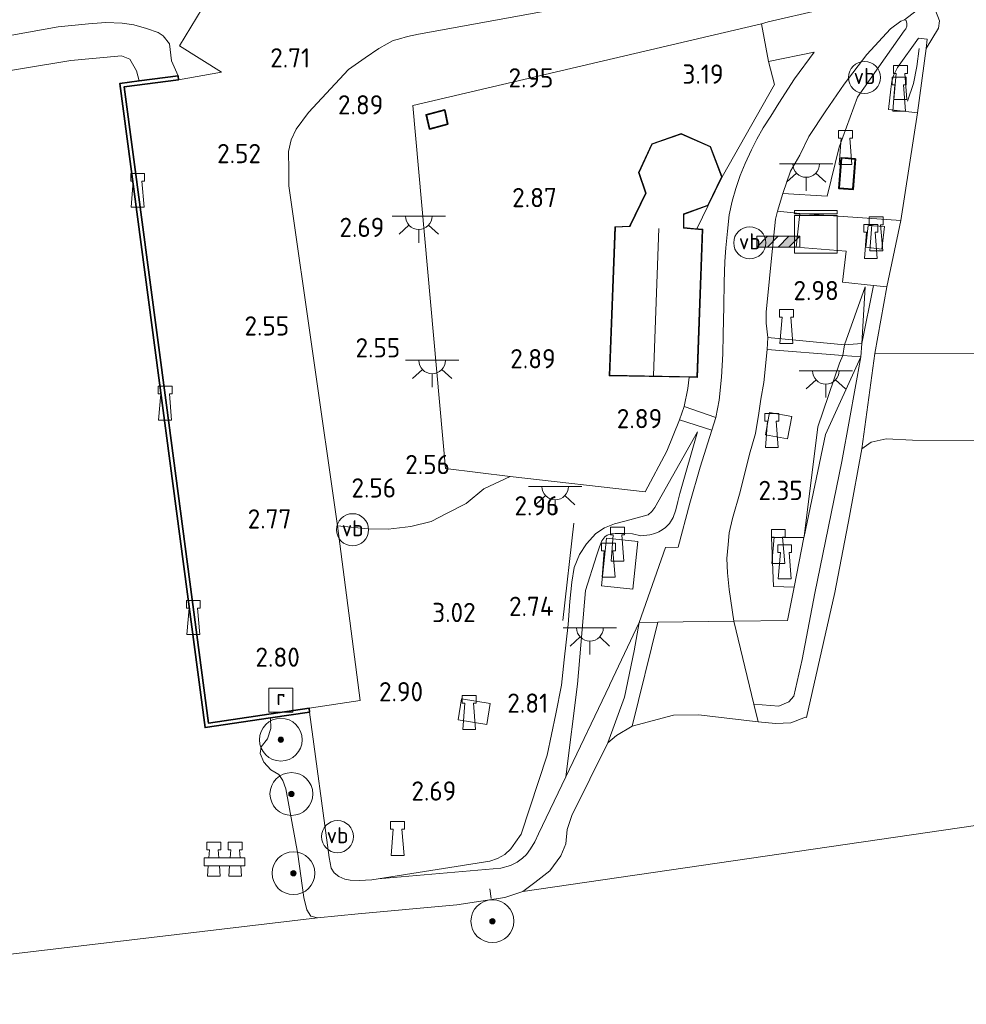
# Model space of a CAD drawing. Extents: x 130905 to 137824, y 412333 to 417928.
# Tile 26 of 256: x 131553 to 131641, y 413764 to 413856. Entities that reach past the tile are written whole.
import ezdxf
from ezdxf.enums import TextEntityAlignment as Align

# ---------------------------------------------------------------- set-up
doc = ezdxf.new("R2010")
doc.units = 0
for name, color, linetype, lineweight in [('B-ME-BC-BETONVORM-GV', 50, 'Continuous', 18), ('B-ME-GK-KADEMUUR-GV', 150, 'Continuous', 35), ('B-ME-GR-BOOM-S', 90, 'Continuous', 25), ('B-ME-GR-GRAS-GV', 60, 'Continuous', 13), ('B-ME-GW-TALUD_KRUIN-G', 90, 'Continuous', 18), ('B-ME-GW-TALUD_TEEN-G', 90, 'Continuous', 18), ('B-ME-IE-MEUBILAIR_WATERWEGMEUBILAIR-S', 150, 'Continuous', 25), ('B-ME-IE-MEUBILAIR_WEGMEUBILAIR-G', 7, 'Continuous', 18), ('B-ME-IE-MEUBILAIR_WEGMEUBILAIR-S', 7, 'Continuous', 25), ('B-ME-IE-TERREINAFSCHEIDING_DOORGANG-G', 210, 'Continuous', 18), ('B-ME-IE-TERREINAFSCHEIDING_KUNSTMATIG_HEKWERK-G', 20, 'IE-TERREINAFSCHEIDING-KUNSTMATIG', 18), ('B-ME-KG-KADASTRAAL_DAKRAND-G', 170, 'Continuous', 18), ('B-ME-KG-KADASTRAAL_NOK-G', 10, 'Continuous', 18), ('B-ME-KL-DATA-S', 90, 'Continuous', 25), ('B-ME-KL-ET_LS_OV_LICHTPUNT-S', 190, 'Continuous', 25), ('B-ME-KL-MANTELBUIS-G', 7, 'Continuous', 18), ('B-ME-OB-BEKLEDING_STEEN-GV', 30, 'Continuous', 18), ('B-ME-OB-BESCHOEIING_PERKOENPALENRIJ-G', 7, 'OB-PERKOEN', 18), ('B-ME-OB-OEVERVOORZIENING-G', 7, 'Continuous', 18), ('B-ME-OG-BEBOUWING_KANTOOR-GV', 7, 'Continuous', 18), ('B-ME-OG-BEBOUWING_SCHUUR-GV', 7, 'Continuous', 35), ('B-ME-OG-TERREIN-GV', 7, 'Continuous', 18), ('B-ME-OG-TERREIN_GROEN-GV', 7, 'Continuous', 18), ('B-ME-OG-WATER_HAVEN-GV', 170, 'Continuous', 18), ('B-ME-OG-WATER_RIVIER-GV', 130, 'Continuous', 18), ('B-ME-OG-WEG_TRAP-GV', 7, 'Continuous', 18), ('B-ME-RI-GWA_RIOOLPUT-S', 30, 'Continuous', 25), ('B-ME-VH-VERHARDING_ASFALT-GV', 252, 'Continuous', 18), ('B-ME-VH-VERHARDING_BETON-GV', 252, 'Continuous', 18), ('B-ME-VH-VERHARDING_HALFVERHARDING-GV', 252, 'Continuous', 18), ('B-ME-VH-VERHARDING_STRAATBAKSTEEN-GV', 252, 'Continuous', 18), ('B-ME-VH-VERHARDING_TEGEL-GV', 252, 'Continuous', 18), ('X-XX-AL-HOOGTELABEL-S', 7, 'Continuous', 25)]:
    doc.layers.add(name, color=color, linetype=linetype, lineweight=lineweight)
doc.styles.add('NLCS-ISO', font='NLCS-ISO.ttf')
doc.styles.add('NLCS-ISO-ANNOTATIVE-T18', font='NLCS-ISO.ttf', dxfattribs={"height": 1.8})
doc.linetypes.add('IE-TERREINAFSCHEIDING-KUNSTMATIG', pattern='A,4,[82,NLCS.SHX,S=0.75,R=90,X=0,Y=0],4,-2', length=10)
doc.linetypes.add('OB-PERKOEN', pattern='A,0,-0.3,[2,NLCS.SHX,S=0.3,R=0,X=0,Y=0],-0.3', length=0.6)

# ---------------------------------------------------------------- blocks, each defined once
blk = doc.blocks.new('SAL-HOOGTELABEL-SO')
at = {"color": 0, "linetype": 'ByBlock', "lineweight": -2, "style": 'NLCS-ISO-ANNOTATIVE-T18'}
blk.add_attdef('HOOGTE', text='', height=1.8, dxfattribs=at).set_placement((2.788, 0), align=Align.RIGHT)
blk = doc.blocks.new('SGR-BOOM_01-SO')
at = {"linetype": 'ByBlock', "lineweight": 18}
h = blk.add_hatch(color=0, dxfattribs=at)
h.dxf.hatch_style = 1
edge = h.paths.add_edge_path()
edge.add_arc((0, 0), 0.25, 0, 360)
at = {"color": 0, "linetype": 'ByBlock', "lineweight": 18}
for radius in [2, 0.25]:
    blk.add_circle((0, 0), radius, dxfattribs=at)
blk = doc.blocks.new('SKL-DATA_KAST-SO')
at = {"color": 0, "linetype": 'ByBlock', "lineweight": 18}
for points in [[(-2, 2), (2, 2), (2, 1.68), (-2, 1.68)], [(-2, 1.52), (2, 1.52), (2, -2), (-2, -2)]]:
    blk.add_lwpolyline(points, close=True, dxfattribs=at)
blk = doc.blocks.new('SIE-WATER_BOLDER-SO')
at = {"color": 0, "linetype": 'ByBlock', "lineweight": 18}
blk.add_lwpolyline([(0.402, 0.867), (0.602, -1.587), (-0.602, -1.587), (-0.402, 0.867), (-0.65, 0.867), (-0.65, 1.587), (0.65, 1.587), (0.65, 0.867)], close=True, dxfattribs=at)
blk = doc.blocks.new('SIE-WATER_GELEIDEWERK_REMMINGSWERK-SO')
at = {"color": 0, "linetype": 'ByBlock', "lineweight": 18}
for points in [[(-0.538, 0.105), (-0.6, 0.867), (-0.352, 0.867), (-0.352, 1.587), (-1.652, 1.587), (-1.652, 0.867), (-1.403, 0.867), (-1.465, 0.105)], [(0.538, 0.105), (0.6, 0.867), (0.352, 0.867), (0.352, 1.587), (1.652, 1.587), (1.652, 0.867), (1.403, 0.867), (1.465, 0.105)], [(-1.524, -0.615), (-1.603, -1.587), (-0.4, -1.587), (-0.479, -0.615)], [(1.524, -0.615), (1.603, -1.587), (0.4, -1.587), (0.479, -0.615)]]:
    blk.add_lwpolyline(points, dxfattribs=at)
blk.add_lwpolyline([(-1.902, 0.105), (1.902, 0.105), (1.902, -0.615), (-1.902, -0.615)], close=True, dxfattribs=at)
blk = doc.blocks.new('SIE-WEG_PAAL_VERKEERSBORD-SO')
at = {"color": 0, "linetype": 'ByBlock', "lineweight": 18}
blk.add_circle((0, 0), 1.5, dxfattribs=at)
at = {"color": 0, "linetype": 'ByBlock', "lineweight": 18, "style": 'NLCS-ISO'}
blk.add_text('vb', height=1.5, dxfattribs=at).set_placement((0, 0.132), align=Align.MIDDLE_CENTER)
blk = doc.blocks.new('SRI-PUT_INSPECTIEPUT_RIOOLPUT-SO')
at = {"color": 0, "linetype": 'ByBlock', "lineweight": 18}
blk.add_lwpolyline([(-1.125, -1.125), (1.125, -1.125), (1.125, 1.125), (-1.125, 1.125)], close=True, dxfattribs=at)
at = {"color": 0, "linetype": 'ByBlock', "lineweight": 18, "style": 'NLCS-ISO'}
blk.add_text('r', height=1.5, dxfattribs=at).set_placement((0, 0.283), align=Align.MIDDLE_CENTER)
blk = doc.blocks.new('SIE-WEG_SLAGBOOM-SO')
at = {"linetype": 'ByBlock', "lineweight": 18}
h = blk.add_hatch(color=0, dxfattribs=at)
h.dxf.hatch_style = 1
h.paths.add_polyline_path([(0, 0.5), (-1, 0.5), (-2, -0.5), (-1, -0.5)])
h.paths.add_polyline_path([(2, 0.5), (1, 0.5), (0, -0.5), (1, -0.5)])
at = {"color": 0, "linetype": 'ByBlock', "lineweight": 18}
blk.add_lwpolyline([(-2, 0.5), (2, 0.5), (2, -0.5), (-2, -0.5)], close=True, dxfattribs=at)
for points in [[(-2, -0.5), (-1, 0.5)], [(-1, -0.5), (0, 0.5)], [(0, -0.5), (1, 0.5)], [(1, -0.5), (2, 0.5)]]:
    blk.add_lwpolyline(points, dxfattribs=at)
blk = doc.blocks.new('SKL-ET_OV_LICHTPUNT-SO')
at = {"color": 0, "linetype": 'ByBlock', "lineweight": 18}
for points in [[(-1.25, 0), (-2.5, 0)], [(1.25, 0), (2.5, 0)], [(-0.915, -0.851), (-1.831, -1.703)], [(0.915, -0.851), (1.831, -1.703)], [(0, -1.25), (0, -2.5)]]:
    blk.add_lwpolyline(points, dxfattribs=at)
blk.add_lwpolyline([(0, 0), (1.25, 0, -1), (-1.25, 0)], format="xyb", close=True, dxfattribs=at)

msp = doc.modelspace()

# ---------------------------------------------------------------- linework, layer by layer
at = {"layer": 'B-ME-BC-BETONVORM-GV'}
msp.add_polyline3d([(131621.476, 413791.933, 1.117), (131621.87, 413790.288, 0.9), (131616.31, 413790.963, 0.9), (131613.985, 413790.911, 0.9), (131610.11, 413789.886, 0.9), (131612.511, 413799.598, 1.969), (131619.618, 413799.69, 1.913)], close=True, dxfattribs=at)
at = {"layer": 'B-ME-GK-KADEMUUR-GV'}
msp.add_polyline3d([(131566.585, 413819.907, 2.568), (131570.518, 413790.175, 2.558), (131579.917, 413791.569, 2.526), (131579.971, 413791.207, 2.375), (131576.329, 413790.667, 0.9), (131570.204, 413789.758, 0.9), (131566.222, 413819.859, 0.9), (131562.241, 413849.959, 0.9), (131564.031, 413850.193, 0.9), (131567.681, 413850.67, 2.45), (131567.728, 413850.307, 2.558), (131562.652, 413849.644, 2.577)], close=True, dxfattribs=at)
at = {"layer": 'B-ME-GR-GRAS-GV'}
for points in [[(131629.437, 413843.999, 3.182), (131628.344, 413839.435, 3.102), (131624.197, 413839.659, 2.959), (131624.912, 413841.774, 3.016), (131625.788, 413843.269, 3.069), (131626.619, 413844.989, 3.087), (131628.204, 413847.405, 3.227), (131629.919, 413849.89, 3.35), (131632.038, 413852.658, 3.369), (131634.244, 413855.049, 3.413), (131635.212, 413855.793, 3.409), (131635.546, 413855.894, 3.417), (131635.726, 413855.829, 3.417), (131635.787, 413855.578, 3.421), (131635.758, 413855.316, 3.421), (131635.689, 413855.067, 3.421), (131635.529, 413854.873, 3.421), (131631.176, 413848.685, 3.287)], [(131637.577, 413853.241, 3.413), (131636.758, 413847.225, 3.336), (131634.072, 413847.525, 3.352), (131634.276, 413849.427, 3.385), (131634.359, 413850.168, 3.381), (131634.553, 413850.77, 3.381), (131634.91, 413851.452, 3.381), (131636.867, 413854.181, 3.413), (131637.672, 413854.087, 3.413)], [(131618.447, 413822.505, 2.526), (131618.237, 413820.371, 2.489), (131617.932, 413818.742, 2.416), (131614.969, 413819.77, 2.712), (131615.312, 413821.457, 2.87), (131615.429, 413822.5, 2.847), (131615.479, 413822.499, 2.846), (131616.199, 413822.486, 2.813), (131616.713, 413836.336, 3.194), (131616.317, 413836.369, 3.202), (131616.147, 413836.384, 3.204), (131617.22, 413838.556, 3.154), (131618.514, 413841.22, 3.048), (131623.394, 413849.865, 3.251), (131622.84, 413852.023, 3.182), (131627.13, 413852.868, 3.259), (131625.269, 413850.406, 3.251), (131623.806, 413848.119, 3.154), (131623.07, 413846.9, 3.154), (131622.339, 413845.796, 3.158), (131621.75, 413844.752, 3.097), (131621.248, 413843.769, 3.056), (131620.683, 413842.47, 3.032), (131620.2, 413841.358, 3), (131619.805, 413840.126, 2.971), (131619.463, 413838.961, 2.943), (131619.188, 413837.667, 2.915), (131619.016, 413836.169, 2.882), (131618.849, 413834.602, 2.886), (131618.776, 413833.33, 2.829), (131618.715, 413831.396, 2.793), (131618.675, 413829.146, 2.724), (131618.627, 413826.485, 2.655), (131618.568, 413824.681, 2.59)], [(131617.22, 413838.556, 3.154), (131616.147, 413836.384, 3.204), (131614.948, 413836.484, 3.214), (131614.951, 413837.724, 3.206)], [(131632.672, 413831.071, 2.392), (131631.58, 413825.654, 1.921), (131631.893, 413830.954, 2.461), (131629.938, 413825.528, 2.595), (131622.789, 413826.211, 2.619), (131622.641, 413827.547, 2.692), (131622.622, 413828.596, 2.778), (131623.239, 413834.882, 2.854), (131623.514, 413837.269, 2.911), (131623.677, 413838.034, 2.931), (131625.77, 413837.791, 3.044), (131625.434, 413834.673, 3.016), (131630.106, 413834.27, 2.992), (131629.773, 413831.396, 2.852)], [(131631.58, 413825.654, 1.921), (131629.938, 413825.528, 2.595), (131631.893, 413830.954, 2.461)], [(131629.494, 413823.802, 2.53), (131627.47, 413817.879, 2.331), (131626.168, 413807.619, 1.893), (131626.15, 413807.523, 1.893), (131623.119, 413807.516, 2.031), (131623.306, 413802.949, 1.95), (131625.245, 413802.89, 1.881), (131624.633, 413799.755, 1.873), (131619.618, 413799.69, 1.913), (131619.16, 413802.666, 2.039), (131619.024, 413804.223, 2.076), (131618.96, 413805.547, 2.124), (131619.065, 413806.881, 2.133), (131619.184, 413807.952, 2.149), (131619.482, 413809.305, 2.189), (131620.205, 413811.789, 2.23), (131621.073, 413815.299, 2.339), (131621.623, 413817.232, 2.417), (131621.947, 413819.14, 2.461), (131622.135, 413820.454, 2.497), (131622.407, 413822.006, 2.542), (131622.714, 413825.083, 2.553), (131629.795, 413824.518, 2.522)], [(131628.188, 413817.147, 1.983), (131626.168, 413807.619, 1.893), (131627.47, 413817.879, 2.331), (131629.494, 413823.802, 2.53), (131629.795, 413824.518, 2.522), (131631.489, 413824.415, 1.837)], [(131622.573, 413817.107, 2.412), (131624.635, 413816.733, 2.368), (131625.016, 413818.833, 2.392), (131622.955, 413819.208, 2.416)], [(131617.539, 413817.563, 2.4), (131616.466, 413814.086, 2.307), (131615.5, 413810.733, 2.205), (131614.416, 413806.624, 2.146), (131613.22, 413806.595, 2.233), (131610.774, 413799.576, 1.983), (131608.02, 413793.784, 1.996), (131607.982, 413793.703, 1.996), (131603.913, 413785.146, 2.015), (131605.016, 413793.808, 2.164), (131605.75, 413802.563, 2.222), (131606.786, 413805.807, 2.218), (131607.061, 413806.665, 2.185), (131607.283, 413807.224, 2.185), (131607.567, 413807.575, 2.185), (131607.765, 413807.745, 2.185), (131608.185, 413807.857, 2.181), (131608.524, 413807.896, 2.181), (131608.916, 413807.901, 2.181), (131609.469, 413807.888, 2.205), (131610.151, 413807.857, 2.21), (131610.915, 413807.679, 2.161), (131611.764, 413807.774, 2.218), (131612.239, 413807.905, 2.222), (131612.594, 413808.053, 2.23), (131612.904, 413808.23, 2.242), (131613.221, 413808.443, 2.242), (131613.6, 413808.841, 2.246), (131613.95, 413809.385, 2.25), (131614.197, 413810.1, 2.258), (131614.391, 413810.885, 2.262), (131614.554, 413811.646, 2.262), (131616.222, 413817.412, 2.53), (131612.214, 413810.342, 2.635), (131611.934, 413809.949, 2.651), (131611.609, 413809.635, 2.659), (131609.893, 413809.166, 2.761), (131609.314, 413809.019, 2.765), (131608.463, 413808.808, 2.757), (131607.517, 413808.441, 2.736), (131606.699, 413807.913, 2.74), (131605.831, 413806.929, 2.757), (131605.189, 413805.933, 2.769), (131604.686, 413804.709, 2.793), (131604.481, 413803.349, 2.793), (131604.29, 413801.536, 2.74), (131604.12, 413799.39, 2.676), (131603.762, 413796.082, 2.655), (131603.499, 413793.727, 2.631), (131602.988, 413791.049, 2.586), (131602.182, 413787.167, 2.578), (131599.735, 413779.791, 2.364), (131599.222, 413779.037, 2.359), (131598.772, 413778.435, 2.355), (131598.215, 413777.91, 2.355), (131597.518, 413777.511, 2.355), (131596.823, 413777.275, 2.295), (131586.386, 413775.614, 2.287), (131585.794, 413775.519, 2.287), (131584.597, 413775.466, 2.299), (131583.758, 413775.511, 2.303), (131583.264, 413775.578, 2.307), (131582.704, 413775.853, 2.315), (131582.251, 413776.185, 2.323), (131581.982, 413776.618, 2.331), (131581.796, 413777.622, 2.335), (131579.971, 413791.207, 2.375), (131579.917, 413791.569, 2.526), (131584.693, 413792.281, 2.594), (131582.562, 413808.629, 2.627), (131585.435, 413808.341, 2.866), (131587.301, 413808.292, 2.906), (131589.413, 413808.549, 2.947), (131591.323, 413809.004, 2.975), (131592.815, 413809.787, 3.042), (131594.583, 413810.716, 3.096), (131596.262, 413812.059, 3.038), (131598.724, 413813.225, 2.586), (131611.337, 413811.794, 2.651), (131613.357, 413815.6, 2.688), (131614.544, 413818.521, 2.74)], [(131612.239, 413807.905, 2.222), (131611.764, 413807.774, 2.218), (131610.915, 413807.679, 2.161), (131610.151, 413807.857, 2.21), (131609.469, 413807.888, 2.205), (131608.916, 413807.901, 2.181), (131608.524, 413807.896, 2.181), (131608.185, 413807.857, 2.181), (131607.765, 413807.745, 2.185), (131607.567, 413807.575, 2.185), (131607.283, 413807.224, 2.185), (131607.061, 413806.665, 2.185), (131606.786, 413805.807, 2.218), (131605.75, 413802.563, 2.222), (131605.016, 413793.808, 2.164), (131603.913, 413785.146, 2.015), (131601.356, 413779.818, 1.906), (131601.009, 413779.086, 1.91), (131600.6, 413778.414, 1.91), (131600.228, 413777.893, 1.914), (131599.874, 413777.541, 1.914), (131599.36, 413777.171, 1.918), (131598.739, 413776.865, 1.922), (131597.838, 413776.615, 1.914), (131586.386, 413775.614, 2.287), (131596.823, 413777.275, 2.295), (131597.518, 413777.511, 2.355), (131598.215, 413777.91, 2.355), (131598.772, 413778.435, 2.355), (131599.222, 413779.037, 2.359), (131599.735, 413779.791, 2.364), (131602.182, 413787.167, 2.578), (131602.988, 413791.049, 2.586), (131603.499, 413793.727, 2.631), (131603.762, 413796.082, 2.655), (131604.12, 413799.39, 2.676), (131604.29, 413801.536, 2.74), (131604.481, 413803.349, 2.793), (131604.686, 413804.709, 2.793), (131605.189, 413805.933, 2.769), (131605.831, 413806.929, 2.757), (131606.699, 413807.913, 2.74), (131607.517, 413808.441, 2.736), (131608.463, 413808.808, 2.757), (131609.314, 413809.019, 2.765), (131609.893, 413809.166, 2.761), (131611.609, 413809.635, 2.659), (131611.934, 413809.949, 2.651), (131612.214, 413810.342, 2.635), (131616.222, 413817.412, 2.53), (131614.554, 413811.646, 2.262), (131614.391, 413810.885, 2.262), (131614.197, 413810.1, 2.258), (131613.95, 413809.385, 2.25), (131613.6, 413808.841, 2.246), (131613.221, 413808.443, 2.242), (131612.904, 413808.23, 2.242), (131612.594, 413808.053, 2.23)], [(131607.247, 413803.005, 2.104), (131610.181, 413802.696, 2.064), (131610.651, 413807.155, 2.104), (131607.717, 413807.464, 2.108)], [(131608.641, 413789.028, 0.9), (131607.824, 413788.32, 0.9), (131609.387, 413792.614, 1.196), (131610.304, 413796.933, 1.596), (131610.774, 413799.576, 1.983), (131612.511, 413799.598, 1.969), (131610.11, 413789.886, 0.9)], [(131593.84, 413790.489, 2.732), (131596.515, 413790.05, 2.724), (131596.835, 413792.005, 2.728), (131594.161, 413792.443, 2.761)]]:
    msp.add_polyline3d(points, close=True, dxfattribs=at)
at = {"layer": 'B-ME-GW-TALUD_KRUIN-G'}
for points in [[(131567.681, 413850.67, 2.45), (131567.054, 413852.059, 2.513), (131566.875, 413853.673, 2.513), (131566.275, 413854.396, 2.489), (131565.83, 413854.711, 2.424), (131564.723, 413855.096, 2.364), (131563.542, 413855.44, 2.343), (131562.453, 413855.582, 2.307), (131560.933, 413855.666, 2.311), (131559.309, 413855.542, 2.339), (131556.489, 413855.266, 2.335), (131546.768, 413853.511, 2.347)], [(131631.893, 413830.954, 2.461), (131629.938, 413825.528, 2.595)], [(131629.795, 413824.518, 2.522), (131629.494, 413823.802, 2.53), (131627.47, 413817.879, 2.331), (131626.168, 413807.619, 1.893), (131626.15, 413807.523, 1.893), (131625.245, 413802.89, 1.881), (131624.633, 413799.755, 1.873), (131619.618, 413799.69, 1.913), (131612.511, 413799.598, 1.969), (131610.774, 413799.576, 1.983), (131608.02, 413793.784, 1.996), (131607.982, 413793.703, 1.996), (131603.913, 413785.146, 2.015)], [(131579.971, 413791.207, 2.375), (131581.796, 413777.622, 2.335), (131581.982, 413776.618, 2.331), (131582.251, 413776.185, 2.323), (131582.704, 413775.853, 2.315), (131583.264, 413775.578, 2.307), (131583.758, 413775.511, 2.303), (131584.597, 413775.466, 2.299), (131585.794, 413775.519, 2.287), (131586.386, 413775.614, 2.287), (131596.823, 413777.275, 2.295), (131597.518, 413777.511, 2.355), (131598.215, 413777.91, 2.355), (131598.772, 413778.435, 2.355), (131599.222, 413779.037, 2.359), (131599.735, 413779.791, 2.364), (131602.182, 413787.167, 2.578), (131602.988, 413791.049, 2.586), (131603.499, 413793.727, 2.631), (131603.762, 413796.082, 2.655), (131604.12, 413799.39, 2.676), (131604.29, 413801.536, 2.74), (131604.481, 413803.349, 2.793), (131604.686, 413804.709, 2.793), (131605.189, 413805.933, 2.769), (131605.831, 413806.929, 2.757), (131606.699, 413807.913, 2.74), (131607.517, 413808.441, 2.736), (131608.463, 413808.808, 2.757), (131609.314, 413809.019, 2.765), (131609.893, 413809.166, 2.761), (131611.609, 413809.635, 2.659), (131611.934, 413809.949, 2.651), (131612.214, 413810.342, 2.635), (131616.222, 413817.412, 2.53)]]:
    msp.add_polyline3d(points, dxfattribs=at)
at = {"layer": 'B-ME-GW-TALUD_TEEN-G'}
for points in [[(131631.58, 413825.654, 1.921), (131631.893, 413830.954, 2.461)], [(131631.489, 413824.415, 1.837), (131630.423, 413818.562, 1.225), (131629.697, 413814.615, 1.162), (131627.188, 413802.336, 1.075), (131625.988, 413796.11, 1.075), (131625.228, 413792.71, 1.087), (131624.76, 413792.151, 1.075), (131623.817, 413791.762, 1.087), (131621.476, 413791.933, 1.117)], [(131603.913, 413785.146, 2.015), (131605.016, 413793.808, 2.164), (131605.75, 413802.563, 2.222), (131606.786, 413805.807, 2.218), (131607.061, 413806.665, 2.185), (131607.283, 413807.224, 2.185), (131607.567, 413807.575, 2.185), (131607.765, 413807.745, 2.185), (131608.185, 413807.857, 2.181), (131608.524, 413807.896, 2.181), (131608.916, 413807.901, 2.181), (131609.469, 413807.888, 2.205), (131610.151, 413807.857, 2.21), (131610.915, 413807.679, 2.161), (131611.764, 413807.774, 2.218), (131612.239, 413807.905, 2.222), (131612.594, 413808.053, 2.23), (131612.904, 413808.23, 2.242), (131613.221, 413808.443, 2.242), (131613.6, 413808.841, 2.246), (131613.95, 413809.385, 2.25), (131614.197, 413810.1, 2.258), (131614.391, 413810.885, 2.262), (131614.554, 413811.646, 2.262), (131616.222, 413817.412, 2.53)], [(131610.774, 413799.576, 1.983), (131610.304, 413796.933, 1.596), (131609.387, 413792.614, 1.196), (131607.824, 413788.32, 0.9)]]:
    msp.add_polyline3d(points, dxfattribs=at)
at = {"layer": 'B-ME-IE-MEUBILAIR_WEGMEUBILAIR-G'}
msp.add_polyline3d([(131635.84, 413848.318, 3.393), (131636.387, 413849.966, 3.413), (131636.706, 413851.545, 3.417), (131636.938, 413853.215, 3.421)], dxfattribs=at)
at = {"layer": 'B-ME-IE-TERREINAFSCHEIDING_DOORGANG-G'}
for points in [[(131567.818, 413853.461, 2.566), (131569.944, 413856.975, 2.582)], [(131622.18, 413855.53, 3.267), (131622.84, 413852.023, 3.182)], [(131614.544, 413818.521, 2.74), (131614.969, 413819.77, 2.712)]]:
    msp.add_polyline3d(points, dxfattribs=at)
at = {"layer": 'B-ME-IE-TERREINAFSCHEIDING_KUNSTMATIG_HEKWERK-G'}
for points in [[(131614.544, 413818.521, 2.74), (131613.357, 413815.6, 2.688), (131611.337, 413811.794, 2.651), (131598.724, 413813.225, 2.586), (131592.679, 413813.982, 2.586), (131589.63, 413847.899, 2.983), (131622.18, 413855.53, 3.267)], [(131622.84, 413852.023, 3.182), (131623.394, 413849.865, 3.251), (131618.514, 413841.22, 3.048)], [(131631.176, 413848.685, 3.287), (131629.437, 413843.999, 3.182)], [(131617.22, 413838.556, 3.154), (131616.147, 413836.384, 3.204)], [(131614.969, 413819.77, 2.712), (131615.312, 413821.457, 2.87), (131615.429, 413822.5, 2.847)]]:
    msp.add_polyline3d(points, dxfattribs=at)
at = {"layer": 'B-ME-KG-KADASTRAAL_DAKRAND-G'}
for points in [[(131591.213, 413845.761, 4.973), (131590.916, 413847.005, 4.977), (131592.561, 413847.425, 4.973), (131592.815, 413846.19, 4.981)], [(131616.151, 413822.537, 6.489), (131608.016, 413822.68, 6.561), (131608.544, 413836.521, 6.553), (131609.889, 413836.583, 6.902), (131609.993, 413836.746, 6.104), (131611.415, 413839.698, 6.059), (131610.751, 413841.636, 6.055), (131611.985, 413844.283, 6.055), (131614.679, 413845.225, 6.051), (131617.39, 413844.029, 6.055), (131618.46, 413841.222, 6.047), (131617.184, 413838.596, 6.043), (131614.901, 413837.759, 6.039), (131614.907, 413836.693, 6.035), (131614.896, 413836.439, 7.044), (131616.661, 413836.29, 6.468)], [(131630.71, 413840.099, 5.39), (131629.472, 413840.195, 5.407), (131629.687, 413842.962, 5.403), (131630.925, 413842.866, 5.39)]]:
    msp.add_polyline3d(points, close=True, dxfattribs=at)
at = {"layer": 'B-ME-KG-KADASTRAAL_NOK-G'}
msp.add_polyline3d([(131612.093, 413822.677, 7.805), (131612.597, 413836.414, 7.781)], dxfattribs=at)
at = {"layer": 'B-ME-KL-MANTELBUIS-G'}
msp.add_polyline3d([(131596.823, 413774.691, 1.388), (131596.926, 413773.778, 1.338)], dxfattribs=at)
at = {"layer": 'B-ME-OB-BEKLEDING_STEEN-GV'}
for points in [[(131543.77, 413856.239, 2.684), (131560.767, 413858.333, 2.534), (131562.965, 413858.733, 2.626), (131565.45, 413858.933, 2.838), (131566.747, 413858.863, 3.055), (131568.281, 413858.061, 2.872), (131569.944, 413856.975, 2.582), (131567.818, 413853.461, 2.566), (131571.741, 413850.999, 2.627), (131567.728, 413850.307, 2.558), (131567.681, 413850.67, 2.45), (131567.054, 413852.059, 2.513), (131566.875, 413853.673, 2.513), (131566.275, 413854.396, 2.489), (131565.83, 413854.711, 2.424), (131564.723, 413855.096, 2.364), (131563.542, 413855.44, 2.343), (131562.453, 413855.582, 2.307), (131560.933, 413855.666, 2.311), (131559.309, 413855.542, 2.339), (131556.489, 413855.266, 2.335), (131546.768, 413853.511, 2.347)], [(131546.768, 413853.511, 2.347), (131556.489, 413855.266, 2.335), (131559.309, 413855.542, 2.339), (131560.933, 413855.666, 2.311), (131562.453, 413855.582, 2.307), (131563.542, 413855.44, 2.343), (131564.723, 413855.096, 2.364), (131565.83, 413854.711, 2.424), (131566.275, 413854.396, 2.489), (131566.875, 413853.673, 2.513), (131567.054, 413852.059, 2.513), (131567.681, 413850.67, 2.45), (131564.031, 413850.193, 0.9), (131563.801, 413851.145, 0.9), (131563.165, 413852.223, 0.9), (131562.383, 413852.552, 0.9), (131557.672, 413852.108, 0.9), (131548.231, 413850.56, 0.9)]]:
    msp.add_polyline3d(points, dxfattribs=at)
for points in [[(131629.058, 413802.388, 0.9), (131626.403, 413790.715, 0.9), (131626.306, 413790.737, 0.9), (131624.92, 413790.195, 0.9), (131623.501, 413790.146, 0.9), (131621.87, 413790.288, 0.9), (131621.476, 413791.933, 1.117), (131623.817, 413791.762, 1.087), (131624.76, 413792.151, 1.075), (131625.228, 413792.71, 1.087), (131625.988, 413796.11, 1.075), (131627.188, 413802.336, 1.075), (131629.697, 413814.615, 1.162), (131630.423, 413818.562, 1.225), (131631.489, 413824.415, 1.837), (131631.58, 413825.654, 1.921), (131632.672, 413831.071, 2.392), (131633.903, 413830.962, 2.368), (131632.771, 413824.736, 1.918), (131631.57, 413815.797, 0.9), (131630.427, 413809.512, 0.9)], [(131624.76, 413792.151, 1.075), (131623.817, 413791.762, 1.087), (131621.476, 413791.933, 1.117), (131619.618, 413799.69, 1.913), (131624.633, 413799.755, 1.873), (131625.245, 413802.89, 1.881), (131626.15, 413807.523, 1.893), (131626.168, 413807.619, 1.893), (131628.188, 413817.147, 1.983), (131631.489, 413824.415, 1.837), (131630.423, 413818.562, 1.225), (131629.697, 413814.615, 1.162), (131627.188, 413802.336, 1.075), (131625.988, 413796.11, 1.075), (131625.228, 413792.71, 1.087)], [(131602.414, 413776.355, 0.9), (131601.011, 413775.278, 0.9), (131599.885, 413774.449, 0.9), (131598.203, 413773.888, 0.9), (131593.728, 413773.191, 0.9), (131584.512, 413772.346, 0.9), (131580.702, 413771.971, 0.9), (131580.089, 413772.126, 0.9), (131579.709, 413772.735, 0.9), (131579.415, 413773.866, 0.9), (131578.883, 413777.94, 0.9), (131577.739, 413784.038, 0.9), (131577.475, 413784.816, 0.9), (131577.094, 413785.368, 0.9), (131576.336, 413785.821, 0.9), (131575.684, 413786.524, 0.9), (131575.352, 413787.326, 0.9), (131575.439, 413787.963, 0.9), (131576.041, 413788.707, 0.9), (131576.36, 413789.683, 0.9), (131576.329, 413790.667, 0.9), (131579.971, 413791.207, 2.375), (131581.796, 413777.622, 2.335), (131581.982, 413776.618, 2.331), (131582.251, 413776.185, 2.323), (131582.704, 413775.853, 2.315), (131583.264, 413775.578, 2.307), (131583.758, 413775.511, 2.303), (131584.597, 413775.466, 2.299), (131585.794, 413775.519, 2.287), (131586.386, 413775.614, 2.287), (131597.838, 413776.615, 1.914), (131598.739, 413776.865, 1.922), (131599.36, 413777.171, 1.918), (131599.874, 413777.541, 1.914), (131600.228, 413777.893, 1.914), (131600.6, 413778.414, 1.91), (131601.009, 413779.086, 1.91), (131601.356, 413779.818, 1.906), (131603.913, 413785.146, 2.015), (131607.982, 413793.703, 1.996), (131608.02, 413793.784, 1.996), (131610.774, 413799.576, 1.983), (131610.304, 413796.933, 1.596), (131609.387, 413792.614, 1.196), (131607.824, 413788.32, 0.9), (131604.46, 413781.537, 0.9), (131604.045, 413780.231, 0.9), (131603.904, 413778.889, 0.9), (131603.457, 413777.766, 0.9)]]:
    msp.add_polyline3d(points, close=True, dxfattribs=at)
at = {"layer": 'B-ME-OB-BESCHOEIING_PERKOENPALENRIJ-G'}
msp.add_polyline3d([(131604.66, 413808.852, 3.038), (131603.627, 413799.772, 2.863)], dxfattribs=at)
at = {"layer": 'B-ME-OB-OEVERVOORZIENING-G'}
msp.add_polyline3d([(131548.231, 413850.56, 0.9), (131557.672, 413852.108, 0.9), (131562.383, 413852.552, 0.9), (131563.165, 413852.223, 0.9), (131563.801, 413851.145, 0.9), (131564.031, 413850.193, 0.9), (131562.241, 413849.959, 0.9), (131566.222, 413819.859, 0.9), (131570.204, 413789.758, 0.9), (131576.329, 413790.667, 0.9), (131576.36, 413789.683, 0.9), (131576.041, 413788.707, 0.9), (131575.439, 413787.963, 0.9), (131575.352, 413787.326, 0.9), (131575.684, 413786.524, 0.9), (131576.336, 413785.821, 0.9), (131577.094, 413785.368, 0.9), (131577.475, 413784.816, 0.9), (131577.739, 413784.038, 0.9), (131578.883, 413777.94, 0.9), (131579.415, 413773.866, 0.9), (131579.709, 413772.735, 0.9), (131580.089, 413772.126, 0.9), (131580.702, 413771.971, 0.9), (131584.512, 413772.346, 0.9), (131593.728, 413773.191, 0.9), (131598.203, 413773.888, 0.9), (131599.885, 413774.449, 0.9), (131601.011, 413775.278, 0.9), (131602.414, 413776.355, 0.9), (131603.457, 413777.766, 0.9), (131603.904, 413778.889, 0.9), (131604.045, 413780.231, 0.9), (131604.46, 413781.537, 0.9), (131607.824, 413788.32, 0.9), (131608.641, 413789.028, 0.9), (131610.11, 413789.886, 0.9), (131613.985, 413790.911, 0.9), (131616.31, 413790.963, 0.9), (131621.87, 413790.288, 0.9), (131623.501, 413790.146, 0.9), (131624.92, 413790.195, 0.9), (131626.306, 413790.737, 0.9), (131626.403, 413790.715, 0.9), (131629.058, 413802.388, 0.9), (131630.427, 413809.512, 0.9), (131631.57, 413815.797, 0.9), (131632.438, 413816.428, 0.9), (131633.83, 413816.739, 0.9), (131636.314, 413816.629, 0.9), (131643.385, 413816.576, 0.9)], dxfattribs=at)
at = {"layer": 'B-ME-OG-BEBOUWING_KANTOOR-GV'}
msp.add_polyline3d([(131616.713, 413836.336, 3.194), (131616.199, 413822.486, 2.813), (131615.479, 413822.499, 2.846), (131615.429, 413822.5, 2.847), (131607.964, 413822.631, 3.105), (131608.496, 413836.569, 3.048), (131609.86, 413836.631, 3.056), (131611.361, 413839.701, 3.052), (131610.697, 413841.639, 3.052), (131611.949, 413844.323, 3.052), (131614.682, 413845.279, 3.048), (131617.429, 413844.067, 3.048), (131618.514, 413841.22, 3.048), (131617.22, 413838.556, 3.154), (131614.951, 413837.724, 3.206), (131614.948, 413836.484, 3.214), (131616.147, 413836.384, 3.204), (131616.317, 413836.369, 3.202)], close=True, dxfattribs=at)
at = {"layer": 'B-ME-OG-BEBOUWING_SCHUUR-GV'}
for points in [[(131592.873, 413846.153, 3.008), (131591.176, 413845.7, 3.008), (131590.856, 413847.042, 3.008), (131592.6, 413847.486, 3.004)], [(131630.979, 413842.912, 3.137), (131630.756, 413840.045, 3.089), (131629.419, 413840.149, 3.089), (131629.641, 413843.016, 3.15), (131630.307, 413842.964, 3.144)]]:
    msp.add_polyline3d(points, close=True, dxfattribs=at)
at = {"layer": 'B-ME-OG-TERREIN-GV'}
for points in [[(131623.394, 413849.865, 3.251), (131618.514, 413841.22, 3.048), (131617.429, 413844.067, 3.048), (131614.682, 413845.279, 3.048), (131611.949, 413844.323, 3.052), (131610.697, 413841.639, 3.052), (131611.361, 413839.701, 3.052), (131609.86, 413836.631, 3.056), (131608.496, 413836.569, 3.048), (131607.964, 413822.631, 3.105), (131615.429, 413822.5, 2.847), (131615.312, 413821.457, 2.87), (131614.969, 413819.77, 2.712), (131614.544, 413818.521, 2.74), (131613.357, 413815.6, 2.688), (131611.337, 413811.794, 2.651), (131598.724, 413813.225, 2.586), (131592.679, 413813.982, 2.586), (131589.63, 413847.899, 2.983), (131622.18, 413855.53, 3.267), (131622.84, 413852.023, 3.182)], [(131590.856, 413847.042, 3.008), (131591.176, 413845.7, 3.008), (131592.873, 413846.153, 3.008), (131592.6, 413847.486, 3.004)]]:
    msp.add_polyline3d(points, close=True, dxfattribs=at)
at = {"layer": 'B-ME-OG-TERREIN_GROEN-GV'}
msp.add_polyline3d([(131627.704, 413856.839, 3.482), (131622.817, 413855.719, 3.279), (131622.18, 413855.53, 3.267), (131589.63, 413847.899, 2.983), (131592.679, 413813.982, 2.586), (131598.724, 413813.225, 2.586), (131596.262, 413812.059, 3.038), (131594.583, 413810.716, 3.096), (131592.815, 413809.787, 3.042), (131591.323, 413809.004, 2.975), (131589.413, 413808.549, 2.947), (131587.301, 413808.292, 2.906), (131585.435, 413808.341, 2.866), (131582.562, 413808.629, 2.627), (131578.03, 413840.401, 2.668), (131578.028, 413841.87, 2.685), (131577.995, 413843.589, 2.706), (131578.231, 413844.702, 2.702), (131578.729, 413845.695, 2.689), (131579.864, 413847.238, 2.727), (131583.601, 413851.261, 2.819), (131585.176, 413852.364, 2.811), (131586.433, 413853.219, 2.777), (131587.201, 413853.675, 2.781), (131587.792, 413853.96, 2.781), (131588.28, 413854.101, 2.785), (131589.11, 413854.334, 2.789), (131590.136, 413854.574, 2.789), (131606.764, 413857.575, 3.198)], dxfattribs=at)
at = {"layer": 'B-ME-OG-WATER_HAVEN-GV'}
for points in [[(131548.231, 413850.56, 0.9), (131557.672, 413852.108, 0.9), (131562.383, 413852.552, 0.9), (131563.165, 413852.223, 0.9), (131563.801, 413851.145, 0.9), (131564.031, 413850.193, 0.9), (131562.241, 413849.959, 0.9), (131566.222, 413819.859, 0.9), (131570.204, 413789.758, 0.9), (131576.329, 413790.667, 0.9), (131576.36, 413789.683, 0.9), (131576.041, 413788.707, 0.9), (131575.439, 413787.963, 0.9), (131575.352, 413787.326, 0.9), (131575.684, 413786.524, 0.9), (131576.336, 413785.821, 0.9), (131577.094, 413785.368, 0.9), (131577.475, 413784.816, 0.9), (131577.739, 413784.038, 0.9), (131578.883, 413777.94, 0.9), (131579.415, 413773.866, 0.9), (131579.709, 413772.735, 0.9), (131580.089, 413772.126, 0.9), (131580.702, 413771.971, 0.9), (131541.258, 413767.312, 0.9)], [(131685.99, 413786.981, 0.9), (131599.885, 413774.449, 0.9), (131601.011, 413775.278, 0.9), (131602.414, 413776.355, 0.9), (131603.457, 413777.766, 0.9), (131603.904, 413778.889, 0.9), (131604.045, 413780.231, 0.9), (131604.46, 413781.537, 0.9), (131607.824, 413788.32, 0.9), (131608.641, 413789.028, 0.9), (131610.11, 413789.886, 0.9), (131613.985, 413790.911, 0.9), (131616.31, 413790.963, 0.9), (131621.87, 413790.288, 0.9), (131623.501, 413790.146, 0.9), (131624.92, 413790.195, 0.9), (131626.306, 413790.737, 0.9), (131626.403, 413790.715, 0.9), (131629.058, 413802.388, 0.9), (131630.427, 413809.512, 0.9), (131631.57, 413815.797, 0.9), (131632.438, 413816.428, 0.9), (131633.83, 413816.739, 0.9), (131636.314, 413816.629, 0.9), (131643.385, 413816.576, 0.9)]]:
    msp.add_polyline3d(points, dxfattribs=at)
at = {"layer": 'B-ME-OG-WATER_RIVIER-GV'}
msp.add_polyline3d([(131541.258, 413767.312, 0.9), (131580.702, 413771.971, 0.9), (131584.512, 413772.346, 0.9), (131593.728, 413773.191, 0.9), (131598.203, 413773.888, 0.9), (131599.885, 413774.449, 0.9), (131685.99, 413786.981, 0.9), (131694.575, 413788.426, 0.9), (131710.156, 413790.8, 0.9), (131719.382, 413792.385, 0.9), (131720.948, 413792.513, 0.9), (131697.183, 413573.571, 0.9)], dxfattribs=at)
at = {"layer": 'B-ME-OG-WEG_TRAP-GV'}
msp.add_polyline3d([(131631.58, 413825.654, 1.921), (131631.489, 413824.415, 1.837), (131629.795, 413824.518, 2.522), (131629.938, 413825.528, 2.595)], close=True, dxfattribs=at)
at = {"layer": 'B-ME-VH-VERHARDING_ASFALT-GV'}
for points in [[(131606.764, 413857.575, 3.198), (131590.136, 413854.574, 2.789), (131589.11, 413854.334, 2.789), (131588.28, 413854.101, 2.785), (131587.792, 413853.96, 2.781), (131587.201, 413853.675, 2.781), (131586.433, 413853.219, 2.777), (131585.176, 413852.364, 2.811), (131583.601, 413851.261, 2.819), (131579.864, 413847.238, 2.727), (131578.729, 413845.695, 2.689), (131578.231, 413844.702, 2.702), (131577.995, 413843.589, 2.706), (131578.028, 413841.87, 2.685), (131578.03, 413840.401, 2.668), (131582.562, 413808.629, 2.627), (131584.693, 413792.281, 2.594), (131579.917, 413791.569, 2.526), (131570.518, 413790.175, 2.558), (131566.585, 413819.907, 2.568), (131562.652, 413849.644, 2.577), (131567.728, 413850.307, 2.558), (131571.741, 413850.999, 2.627), (131567.818, 413853.461, 2.566), (131569.944, 413856.975, 2.582)], [(131636.66, 413856.757, 3.467), (131635.546, 413855.894, 3.417), (131635.212, 413855.793, 3.409), (131634.244, 413855.049, 3.413), (131632.038, 413852.658, 3.369), (131629.919, 413849.89, 3.35), (131628.204, 413847.405, 3.227), (131626.619, 413844.989, 3.087), (131625.788, 413843.269, 3.069), (131624.912, 413841.774, 3.016), (131624.197, 413839.659, 2.959), (131623.677, 413838.034, 2.931), (131623.514, 413837.269, 2.911), (131623.239, 413834.882, 2.854), (131622.622, 413828.596, 2.778), (131622.641, 413827.547, 2.692), (131622.789, 413826.211, 2.619), (131622.714, 413825.083, 2.553), (131622.407, 413822.006, 2.542), (131622.135, 413820.454, 2.497), (131621.947, 413819.14, 2.461), (131621.623, 413817.232, 2.417), (131621.073, 413815.299, 2.339), (131620.205, 413811.789, 2.23), (131619.482, 413809.305, 2.189), (131619.184, 413807.952, 2.149), (131619.065, 413806.881, 2.133), (131618.96, 413805.547, 2.124), (131619.024, 413804.223, 2.076), (131619.16, 413802.666, 2.039), (131619.618, 413799.69, 1.913), (131612.511, 413799.598, 1.969), (131610.774, 413799.576, 1.983), (131613.22, 413806.595, 2.233), (131614.416, 413806.624, 2.146), (131615.5, 413810.733, 2.205), (131616.466, 413814.086, 2.307), (131617.539, 413817.563, 2.4), (131617.932, 413818.742, 2.416), (131618.237, 413820.371, 2.489), (131618.447, 413822.505, 2.526), (131618.568, 413824.681, 2.59), (131618.627, 413826.485, 2.655), (131618.675, 413829.146, 2.724), (131618.715, 413831.396, 2.793), (131618.776, 413833.33, 2.829), (131618.849, 413834.602, 2.886), (131619.016, 413836.169, 2.882), (131619.188, 413837.667, 2.915), (131619.463, 413838.961, 2.943), (131619.805, 413840.126, 2.971), (131620.2, 413841.358, 3), (131620.683, 413842.47, 3.032), (131621.248, 413843.769, 3.056), (131621.75, 413844.752, 3.097), (131622.339, 413845.796, 3.158), (131623.07, 413846.9, 3.154), (131623.806, 413848.119, 3.154), (131625.269, 413850.406, 3.251), (131627.13, 413852.868, 3.259), (131622.84, 413852.023, 3.182), (131622.18, 413855.53, 3.267), (131622.817, 413855.719, 3.279), (131627.704, 413856.839, 3.482)], [(131645.69, 413824.685, 1.867), (131632.771, 413824.736, 1.918), (131633.903, 413830.962, 2.368), (131635.198, 413837.146, 2.857), (131636.758, 413847.225, 3.336), (131637.577, 413853.241, 3.413), (131638.73, 413855.113, 3.555), (131638.826, 413855.806, 3.517), (131638.45, 413856.783, 3.505)]]:
    msp.add_polyline3d(points, dxfattribs=at)
at = {"layer": 'B-ME-VH-VERHARDING_BETON-GV'}
for points in [[(131633.685, 413836.588, 2.955), (131633.449, 413834.478, 2.947), (131631.944, 413834.663, 2.951), (131632.171, 413836.692, 2.951)], [(131645.69, 413824.685, 1.867), (131647.109, 413816.689, 0.9), (131646.296, 413817.053, 0.9), (131644.885, 413817.162, 0.9), (131643.385, 413816.576, 0.9), (131636.314, 413816.629, 0.9), (131633.83, 413816.739, 0.9), (131632.438, 413816.428, 0.9), (131631.57, 413815.797, 0.9), (131632.771, 413824.736, 1.918)], [(131625.016, 413818.833, 2.392), (131624.635, 413816.733, 2.368), (131622.573, 413817.107, 2.412), (131622.955, 413819.208, 2.416)], [(131610.651, 413807.155, 2.104), (131610.181, 413802.696, 2.064), (131607.247, 413803.005, 2.104), (131607.717, 413807.464, 2.108)], [(131626.15, 413807.523, 1.893), (131625.245, 413802.89, 1.881), (131623.306, 413802.949, 1.95), (131623.119, 413807.516, 2.031)]]:
    msp.add_polyline3d(points, close=True, dxfattribs=at)
at = {"layer": 'B-ME-VH-VERHARDING_HALFVERHARDING-GV'}
msp.add_polyline3d([(131596.835, 413792.005, 2.728), (131596.515, 413790.05, 2.724), (131593.84, 413790.489, 2.732), (131594.161, 413792.443, 2.761)], close=True, dxfattribs=at)
at = {"layer": 'B-ME-VH-VERHARDING_STRAATBAKSTEEN-GV'}
for points in [[(131635.198, 413837.146, 2.857), (131633.903, 413830.962, 2.368), (131632.672, 413831.071, 2.392), (131629.773, 413831.396, 2.852), (131630.106, 413834.27, 2.992), (131625.434, 413834.673, 3.016), (131625.77, 413837.791, 3.044)], [(131631.944, 413834.663, 2.951), (131633.449, 413834.478, 2.947), (131633.685, 413836.588, 2.955), (131632.171, 413836.692, 2.951)]]:
    msp.add_polyline3d(points, close=True, dxfattribs=at)
at = {"layer": 'B-ME-VH-VERHARDING_TEGEL-GV'}
msp.add_polyline3d([(131638.45, 413856.783, 3.505), (131638.826, 413855.806, 3.517), (131638.73, 413855.113, 3.555), (131637.577, 413853.241, 3.413), (131637.672, 413854.087, 3.413), (131636.867, 413854.181, 3.413), (131634.91, 413851.452, 3.381), (131634.553, 413850.77, 3.381), (131634.359, 413850.168, 3.381), (131634.276, 413849.427, 3.385), (131634.072, 413847.525, 3.352), (131636.758, 413847.225, 3.336), (131635.198, 413837.146, 2.857), (131625.77, 413837.791, 3.044), (131623.677, 413838.034, 2.931), (131624.197, 413839.659, 2.959), (131628.344, 413839.435, 3.102), (131629.437, 413843.999, 3.182), (131631.176, 413848.685, 3.287), (131635.529, 413854.873, 3.421), (131635.689, 413855.067, 3.421), (131635.758, 413855.316, 3.421), (131635.787, 413855.578, 3.421), (131635.726, 413855.829, 3.417), (131635.546, 413855.894, 3.417), (131636.66, 413856.757, 3.467)], dxfattribs=at)
for points in [[(131629.419, 413840.149, 3.089), (131630.756, 413840.045, 3.089), (131630.979, 413842.912, 3.137), (131630.307, 413842.964, 3.144), (131629.641, 413843.016, 3.15)], [(131629.938, 413825.528, 2.595), (131629.795, 413824.518, 2.522), (131622.714, 413825.083, 2.553), (131622.789, 413826.211, 2.619)], [(131617.932, 413818.742, 2.416), (131617.539, 413817.563, 2.4), (131614.544, 413818.521, 2.74), (131614.969, 413819.77, 2.712)]]:
    msp.add_polyline3d(points, close=True, dxfattribs=at)

# ---------------------------------------------------------------- block references
at = {"layer": 'B-ME-GR-BOOM-S'}
for p in [(131577.278, 413788.626, 0.852), (131578.268, 413783.553, 1.087), (131578.458, 413776.143, 0.868), (131597.048, 413771.658, 1.012)]:
    msp.add_blockref('SGR-BOOM_01-SO', p, dxfattribs=at)
at = {"layer": 'B-ME-IE-MEUBILAIR_WATERWEGMEUBILAIR-S'}
for name, p in [('SIE-WATER_BOLDER-SO', (131635.172, 413850.036, 3.47)), ('SIE-WATER_BOLDER-SO', (131635.055, 413848.953, 3.466)), ('SIE-WATER_BOLDER-SO', (131630.041, 413843.987, 3.31)), ('SIE-WATER_BOLDER-SO', (131563.9, 413839.971, 2.574)), ('SIE-WATER_BOLDER-SO', (131632.406, 413835.186, 2.979)), ('SIE-WATER_BOLDER-SO', (131632.914, 413835.892, 2.975)), ('SIE-WATER_BOLDER-SO', (131624.522, 413827.248, 2.761)), ('SIE-WATER_BOLDER-SO', (131566.466, 413820.072, 2.594)), ('SIE-WATER_BOLDER-SO', (131623.162, 413817.527, 2.428)), ('SIE-WATER_BOLDER-SO', (131608.743, 413806.897, 2.108)), ('SIE-WATER_BOLDER-SO', (131623.769, 413806.689, 2.027)), ('SIE-WATER_BOLDER-SO', (131607.908, 413805.413, 2.096)), ('SIE-WATER_BOLDER-SO', (131624.362, 413805.253, 2.023)), ('SIE-WATER_BOLDER-SO', (131569.103, 413800.039, 2.582)), ('SIE-WATER_BOLDER-SO', (131594.882, 413791.163, 2.728)), ('SIE-WATER_BOLDER-SO', (131588.192, 413779.394, 2.558)), ('SIE-WATER_GELEIDEWERK_REMMINGSWERK-SO', (131572.018, 413777.467, 3.587))]:
    msp.add_blockref(name, p, dxfattribs=at)
at = {"layer": 'B-ME-IE-MEUBILAIR_WEGMEUBILAIR-S'}
for name, p in [('SIE-WEG_PAAL_VERKEERSBORD-SO', (131631.817, 413850.517, 3.385)), ('SIE-WEG_PAAL_VERKEERSBORD-SO', (131621.094, 413835.067, 3.138)), ('SIE-WEG_SLAGBOOM-SO', (131623.762, 413835.171, 3.138)), ('SIE-WEG_PAAL_VERKEERSBORD-SO', (131583.986, 413808.251, 2.761)), ('SIE-WEG_PAAL_VERKEERSBORD-SO', (131582.576, 413779.565, 2.513))]:
    msp.add_blockref(name, p, dxfattribs=at)
at = {"layer": 'B-ME-KL-DATA-S'}
msp.add_blockref('SKL-DATA_KAST-SO', (131627.277, 413836.098, 3.13), dxfattribs=at)
at = {"layer": 'B-ME-KL-ET_LS_OV_LICHTPUNT-S'}
for p in [(131626.367, 413842.438, 3.142), (131590.17, 413837.564, 2.919), (131591.419, 413824.083, 2.898), (131628.202, 413823.106, 2.574), (131602.917, 413812.295, 2.788), (131606.16, 413799.08, 2.222)]:
    msp.add_blockref('SKL-ET_OV_LICHTPUNT-SO', p, dxfattribs=at)
at = {"layer": 'B-ME-RI-GWA_RIOOLPUT-S'}
msp.add_blockref('SRI-PUT_INSPECTIEPUT_RIOOLPUT-SO', (131577.291, 413792.315, 2.698), dxfattribs=at)
at = {"layer": 'X-XX-AL-HOOGTELABEL-S'}
for p, values in [((131577.239, 413851.453, 2.712), {'HOOGTE': '2.71'}), ((131599.959, 413849.586, 2.951), {'HOOGTE': '2.95'}), ((131615.858, 413849.935, 3.187), {'HOOGTE': '3.19'}), ((131584.067, 413847.063, 2.887), {'HOOGTE': '2.89'}), ((131572.639, 413842.508, 2.524), {'HOOGTE': '2.52'}), ((131600.282, 413838.395, 2.865), {'HOOGTE': '2.87'}), ((131584.156, 413835.611, 2.687), {'HOOGTE': '2.69'}), ((131626.63, 413829.704, 2.975), {'HOOGTE': '2.98'}), ((131575.271, 413826.401, 2.548), {'HOOGTE': '2.55'}), ((131585.648, 413824.358, 2.55), {'HOOGTE': '2.55'}), ((131600.167, 413823.334, 2.89), {'HOOGTE': '2.89'}), ((131610.122, 413817.736, 2.887), {'HOOGTE': '2.89'}), ((131590.289, 413813.443, 2.562), {'HOOGTE': '2.56'}), ((131585.261, 413811.259, 2.562), {'HOOGTE': '2.56'}), ((131623.258, 413811.024, 2.35), {'HOOGTE': '2.35'}), ((131600.509, 413809.592, 2.962), {'HOOGTE': '2.96'}), ((131575.478, 413808.361, 2.774), {'HOOGTE': '2.77'}), ((131599.985, 413800.191, 2.74), {'HOOGTE': '2.74'}), ((131592.7, 413799.613, 3.015), {'HOOGTE': '3.02'}), ((131576.27, 413795.439, 2.798), {'HOOGTE': '2.80'}), ((131587.786, 413792.211, 2.9), {'HOOGTE': '2.90'}), ((131599.487, 413791.146, 2.812), {'HOOGTE': '2.81'}), ((131590.879, 413782.932, 2.69), {'HOOGTE': '2.69'})]:
    msp.add_blockref('SAL-HOOGTELABEL-SO', p, dxfattribs=at).add_auto_attribs(values)

doc.saveas('drawing.dxf')
